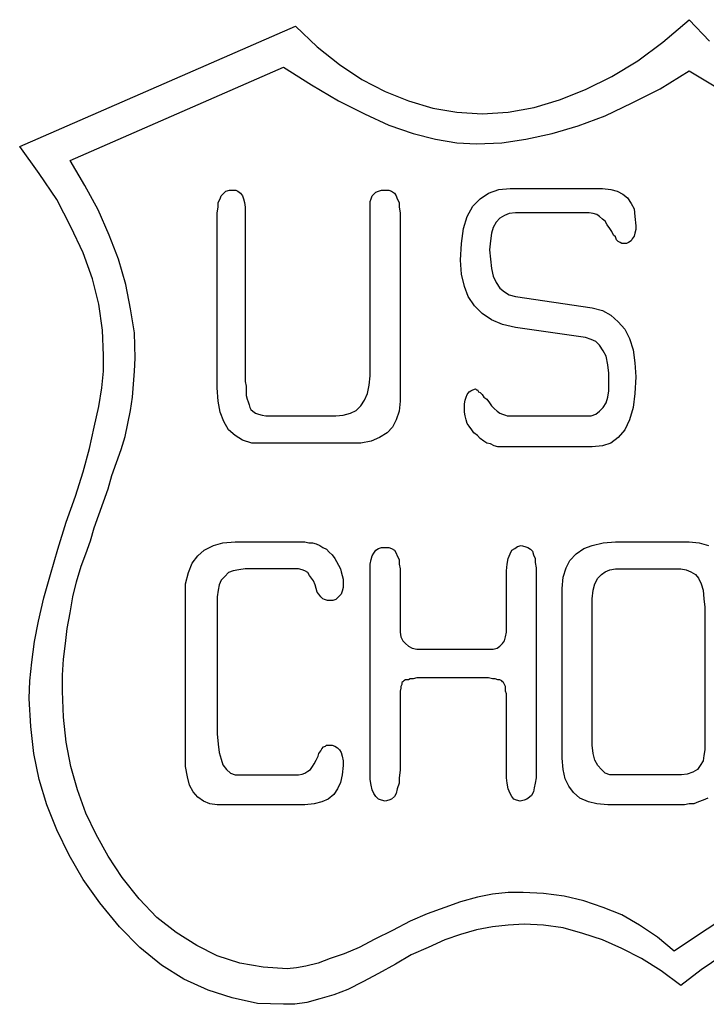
# Model space of a CAD drawing. Extents: x 0.2 to 25, y -0.2 to 2.1.
# Tile 8 of 13: x 13.4 to 14.9, y 0 to 2. Entities that reach past the tile are written whole.
import ezdxf

# ---------------------------------------------------------------- set-up
doc = ezdxf.new("R2010")
doc.units = 0

msp = doc.modelspace()

# ---------------------------------------------------------------- linework, layer by layer
at = {"color": 0}
for p, q in [((14.76953, 1.978516, 0.5), (14.82422, 2.025391, 0.5)), ((14.82422, 2.025391, 0.5), (14.86719, 1.980469, 0.5)), ((13.42188, 1.759766, 0.5), (14, 2.011719, 0.5)), ((14, 2.011719, 0.5), (14.04492, 1.96875, 0.5)), ((14.04492, 1.96875, 0.5), (14.0918, 1.931641, 0.5)), ((14.7168, 1.939453, 0.5), (14.76953, 1.978516, 0.5)), ((14.66211, 1.90625, 0.5), (14.7168, 1.939453, 0.5)), ((13.52734, 1.730469, 0.5), (13.97461, 1.925781, 0.5)), ((13.97461, 1.925781, 0.5), (14.0332, 1.888672, 0.5)), ((14.0918, 1.931641, 0.5), (14.13867, 1.900391, 0.5)), ((14.13867, 1.900391, 0.5), (14.1875, 1.875, 0.5)), ((14.60742, 1.878906, 0.5), (14.66211, 1.90625, 0.5)), ((14.76367, 1.880859, 0.5), (14.82422, 1.917969, 0.5)), ((14.82422, 1.917969, 0.5), (14.87695, 1.886719, 0.5)), ((14.0332, 1.888672, 0.5), (14.08984, 1.855469, 0.5)), ((14.55273, 1.857422, 0.5), (14.60742, 1.878906, 0.5)), ((14.70508, 1.851563, 0.5), (14.76367, 1.880859, 0.5)), ((14.1875, 1.875, 0.5), (14.23633, 1.855469, 0.5)), ((14.5, 1.841797, 0.5), (14.55273, 1.857422, 0.5)), ((14.08984, 1.855469, 0.5), (14.14453, 1.828125, 0.5)), ((14.23633, 1.855469, 0.5), (14.28711, 1.839844, 0.5)), ((14.28711, 1.839844, 0.5), (14.33789, 1.832031, 0.5)), ((14.44531, 1.832031, 0.5), (14.5, 1.841797, 0.5)), ((14.64844, 1.824219, 0.5), (14.70508, 1.851563, 0.5)), ((14.14453, 1.828125, 0.5), (14.19531, 1.804688, 0.5)), ((14.33789, 1.832031, 0.5), (14.39063, 1.828125, 0.5)), ((14.39063, 1.828125, 0.5), (14.44531, 1.832031, 0.5)), ((14.5918, 1.802734, 0.5), (14.64844, 1.824219, 0.5)), ((14.19531, 1.804688, 0.5), (14.24609, 1.787109, 0.5)), ((14.53711, 1.787109, 0.5), (14.5918, 1.802734, 0.5)), ((14.24609, 1.787109, 0.5), (14.29297, 1.775391, 0.5)), ((14.29297, 1.775391, 0.5), (14.33789, 1.767578, 0.5)), ((14.43164, 1.767578, 0.5), (14.48242, 1.775391, 0.5)), ((14.48242, 1.775391, 0.5), (14.53711, 1.787109, 0.5)), ((13.46289, 1.703125, 0.5), (13.42188, 1.759766, 0.5)), ((14.33789, 1.767578, 0.5), (14.37891, 1.765625, 0.5)), ((14.37891, 1.765625, 0.5), (14.43164, 1.767578, 0.5)), ((13.55859, 1.677734, 0.5), (13.52734, 1.730469, 0.5)), ((13.5, 1.648438, 0.5), (13.46289, 1.703125, 0.5)), ((13.58594, 1.626953, 0.5), (13.55859, 1.677734, 0.5)), ((14.42578, 1.669922, 0.5), (14.44922, 1.671875, 0.5)), ((14.44922, 1.671875, 0.5), (14.64258, 1.671875, 0.5)), ((14.64258, 1.671875, 0.5), (14.66016, 1.669922, 0.5)), ((13.83789, 1.642578, 0.5), (13.8418, 1.650391, 0.5)), ((13.8418, 1.650391, 0.5), (13.84375, 1.65625, 0.5)), ((13.84375, 1.65625, 0.5), (13.84961, 1.662109, 0.5)), ((13.84961, 1.662109, 0.5), (13.85352, 1.666016, 0.5)), ((13.85352, 1.666016, 0.5), (13.86133, 1.667969, 0.5)), ((13.86133, 1.667969, 0.5), (13.86719, 1.667969, 0.5)), ((13.86719, 1.667969, 0.5), (13.875, 1.667969, 0.5)), ((13.875, 1.667969, 0.5), (13.87891, 1.666016, 0.5)), ((13.87891, 1.666016, 0.5), (13.88477, 1.662109, 0.5)), ((13.88477, 1.662109, 0.5), (13.88867, 1.65625, 0.5)), ((13.88867, 1.65625, 0.5), (13.89063, 1.650391, 0.5)), ((13.89063, 1.650391, 0.5), (13.89258, 1.642578, 0.5)), ((14.15625, 1.644531, 0.5), (14.1582, 1.650391, 0.5)), ((14.1582, 1.650391, 0.5), (14.16016, 1.65625, 0.5)), ((14.16016, 1.65625, 0.5), (14.16406, 1.660156, 0.5)), ((14.16406, 1.660156, 0.5), (14.16797, 1.664063, 0.5)), ((14.16797, 1.664063, 0.5), (14.17383, 1.666016, 0.5)), ((14.17383, 1.666016, 0.5), (14.17969, 1.667969, 0.5)), ((14.17969, 1.667969, 0.5), (14.1875, 1.667969, 0.5)), ((14.1875, 1.667969, 0.5), (14.19531, 1.667969, 0.5)), ((14.19531, 1.667969, 0.5), (14.20117, 1.666016, 0.5)), ((14.20117, 1.666016, 0.5), (14.20703, 1.662109, 0.5)), ((14.20703, 1.662109, 0.5), (14.21094, 1.65625, 0.5)), ((14.21094, 1.65625, 0.5), (14.21289, 1.650391, 0.5)), ((14.21289, 1.650391, 0.5), (14.2168, 1.642578, 0.5)), ((14.37109, 1.634766, 0.5), (14.38672, 1.650391, 0.5)), ((14.38672, 1.650391, 0.5), (14.4043, 1.662109, 0.5)), ((14.4043, 1.662109, 0.5), (14.42578, 1.669922, 0.5)), ((14.66016, 1.669922, 0.5), (14.67383, 1.666016, 0.5)), ((14.67383, 1.666016, 0.5), (14.68555, 1.660156, 0.5)), ((14.68555, 1.660156, 0.5), (14.69531, 1.652344, 0.5)), ((14.69531, 1.652344, 0.5), (14.70313, 1.640625, 0.5)), ((13.5293, 1.591797, 0.5), (13.5, 1.648438, 0.5)), ((13.83594, 1.621094, 0.5), (13.83789, 1.632813, 0.5)), ((13.83789, 1.632813, 0.5), (13.83789, 1.642578, 0.5)), ((13.89258, 1.642578, 0.5), (13.89453, 1.632813, 0.5)), ((13.89453, 1.632813, 0.5), (13.89453, 1.621094, 0.5)), ((14.15625, 1.636719, 0.5), (14.15625, 1.644531, 0.5)), ((14.15625, 1.279297, 0.5), (14.15625, 1.636719, 0.5)), ((14.2168, 1.642578, 0.5), (14.2168, 1.632813, 0.5)), ((14.2168, 1.632813, 0.5), (14.21875, 1.621094, 0.5)), ((14.35938, 1.613281, 0.5), (14.37109, 1.634766, 0.5)), ((14.70313, 1.640625, 0.5), (14.70898, 1.628906, 0.5)), ((13.60938, 1.574219, 0.5), (13.58594, 1.626953, 0.5)), ((13.83594, 1.253906, 0.5), (13.83594, 1.621094, 0.5)), ((13.89453, 1.621094, 0.5), (13.89453, 1.279297, 0.5)), ((14.21875, 1.621094, 0.5), (14.21875, 1.226563, 0.5)), ((14.35156, 1.587891, 0.5), (14.35938, 1.613281, 0.5)), ((14.42773, 1.609375, 0.5), (14.41992, 1.601563, 0.5)), ((14.4375, 1.615234, 0.5), (14.42773, 1.609375, 0.5)), ((14.44727, 1.619141, 0.5), (14.4375, 1.615234, 0.5)), ((14.46094, 1.621094, 0.5), (14.44727, 1.619141, 0.5)), ((14.60742, 1.621094, 0.5), (14.46094, 1.621094, 0.5)), ((14.61523, 1.621094, 0.5), (14.60742, 1.621094, 0.5)), ((14.62305, 1.619141, 0.5), (14.61523, 1.621094, 0.5)), ((14.63086, 1.617188, 0.5), (14.62305, 1.619141, 0.5)), ((14.63672, 1.613281, 0.5), (14.63086, 1.617188, 0.5)), ((14.64258, 1.607422, 0.5), (14.63672, 1.613281, 0.5)), ((14.70898, 1.628906, 0.5), (14.71094, 1.613281, 0.5)), ((14.71094, 1.613281, 0.5), (14.71289, 1.59375, 0.5)), ((13.55469, 1.537109, 0.5), (13.5293, 1.591797, 0.5)), ((14.41406, 1.589844, 0.5), (14.41016, 1.578125, 0.5)), ((14.41992, 1.601563, 0.5), (14.41406, 1.589844, 0.5)), ((14.64844, 1.603516, 0.5), (14.64258, 1.607422, 0.5)), ((14.65234, 1.595703, 0.5), (14.64844, 1.603516, 0.5)), ((14.6582, 1.587891, 0.5), (14.65234, 1.595703, 0.5)), ((14.71289, 1.59375, 0.5), (14.71289, 1.585938, 0.5)), ((13.62891, 1.523438, 0.5), (13.60938, 1.574219, 0.5)), ((14.34766, 1.556641, 0.5), (14.35156, 1.587891, 0.5)), ((14.41016, 1.578125, 0.5), (14.4082, 1.5625, 0.5)), ((14.66211, 1.582031, 0.5), (14.6582, 1.587891, 0.5)), ((14.66602, 1.574219, 0.5), (14.66211, 1.582031, 0.5)), ((14.66992, 1.570313, 0.5), (14.66602, 1.574219, 0.5)), ((14.67188, 1.564453, 0.5), (14.66992, 1.570313, 0.5)), ((14.70898, 1.572266, 0.5), (14.70508, 1.566406, 0.5)), ((14.71094, 1.578125, 0.5), (14.70898, 1.572266, 0.5)), ((14.71289, 1.585938, 0.5), (14.71094, 1.578125, 0.5)), ((14.3457, 1.521484, 0.5), (14.34766, 1.556641, 0.5)), ((14.4082, 1.5625, 0.5), (14.40625, 1.542969, 0.5)), ((14.67578, 1.560547, 0.5), (14.67188, 1.564453, 0.5)), ((14.67969, 1.558594, 0.5), (14.67578, 1.560547, 0.5)), ((14.68359, 1.556641, 0.5), (14.67969, 1.558594, 0.5)), ((14.68555, 1.556641, 0.5), (14.68359, 1.556641, 0.5)), ((14.69336, 1.556641, 0.5), (14.68555, 1.556641, 0.5)), ((14.69727, 1.558594, 0.5), (14.69336, 1.556641, 0.5)), ((14.70313, 1.5625, 0.5), (14.69727, 1.558594, 0.5)), ((14.70508, 1.566406, 0.5), (14.70313, 1.5625, 0.5)), ((13.57422, 1.482422, 0.5), (13.55469, 1.537109, 0.5)), ((14.40625, 1.542969, 0.5), (14.4082, 1.523438, 0.5)), ((13.64453, 1.470703, 0.5), (13.62891, 1.523438, 0.5)), ((14.34766, 1.492188, 0.5), (14.3457, 1.521484, 0.5)), ((14.4082, 1.523438, 0.5), (14.41016, 1.503906, 0.5)), ((14.35352, 1.466797, 0.5), (14.34766, 1.492188, 0.5)), ((14.41016, 1.503906, 0.5), (14.41406, 1.488281, 0.5)), ((14.41406, 1.488281, 0.5), (14.41992, 1.474609, 0.5)), ((13.58789, 1.429688, 0.5), (13.57422, 1.482422, 0.5)), ((13.6543, 1.419922, 0.5), (13.64453, 1.470703, 0.5)), ((14.36133, 1.445313, 0.5), (14.35352, 1.466797, 0.5)), ((14.41992, 1.474609, 0.5), (14.42773, 1.462891, 0.5)), ((14.375, 1.425781, 0.5), (14.36133, 1.445313, 0.5)), ((14.42773, 1.462891, 0.5), (14.4375, 1.455078, 0.5)), ((14.4375, 1.455078, 0.5), (14.44727, 1.449219, 0.5)), ((14.44727, 1.449219, 0.5), (14.46094, 1.445313, 0.5)), ((14.46094, 1.445313, 0.5), (14.62109, 1.421875, 0.5)), ((13.5957, 1.375, 0.5), (13.58789, 1.429688, 0.5)), ((14.39063, 1.410156, 0.5), (14.375, 1.425781, 0.5)), ((13.66211, 1.369141, 0.5), (13.6543, 1.419922, 0.5)), ((14.41016, 1.396484, 0.5), (14.39063, 1.410156, 0.5)), ((14.62109, 1.421875, 0.5), (14.64258, 1.416016, 0.5)), ((14.64258, 1.416016, 0.5), (14.66016, 1.40625, 0.5)), ((14.66016, 1.40625, 0.5), (14.67578, 1.392578, 0.5)), ((14.43359, 1.386719, 0.5), (14.41016, 1.396484, 0.5)), ((14.46094, 1.380859, 0.5), (14.43359, 1.386719, 0.5)), ((14.67578, 1.392578, 0.5), (14.68945, 1.376953, 0.5)), ((13.59766, 1.322266, 0.5), (13.5957, 1.375, 0.5)), ((13.66406, 1.316406, 0.5), (13.66211, 1.369141, 0.5)), ((14.60742, 1.359375, 0.5), (14.46094, 1.380859, 0.5)), ((14.68945, 1.376953, 0.5), (14.69922, 1.357422, 0.5)), ((14.61914, 1.355469, 0.5), (14.60742, 1.359375, 0.5)), ((14.62891, 1.351563, 0.5), (14.61914, 1.355469, 0.5)), ((14.63672, 1.34375, 0.5), (14.62891, 1.351563, 0.5)), ((14.64453, 1.332031, 0.5), (14.63672, 1.34375, 0.5)), ((14.69922, 1.357422, 0.5), (14.70703, 1.333984, 0.5)), ((13.59766, 1.289063, 0.5), (13.59766, 1.322266, 0.5)), ((14.65039, 1.320313, 0.5), (14.64453, 1.332031, 0.5)), ((14.6543, 1.302734, 0.5), (14.65039, 1.320313, 0.5)), ((14.70703, 1.333984, 0.5), (14.71094, 1.306641, 0.5)), ((13.66211, 1.289063, 0.5), (13.66406, 1.316406, 0.5)), ((14.65625, 1.285156, 0.5), (14.6543, 1.302734, 0.5)), ((14.71094, 1.306641, 0.5), (14.71289, 1.277344, 0.5)), ((13.59375, 1.253906, 0.5), (13.59766, 1.289063, 0.5)), ((13.66016, 1.261719, 0.5), (13.66211, 1.289063, 0.5)), ((13.89453, 1.279297, 0.5), (13.89453, 1.267578, 0.5)), ((14.1543, 1.259766, 0.5), (14.15625, 1.279297, 0.5)), ((14.65625, 1.263672, 0.5), (14.65625, 1.285156, 0.5)), ((13.6582, 1.234375, 0.5), (13.66016, 1.261719, 0.5)), ((13.89453, 1.267578, 0.5), (13.89648, 1.257813, 0.5)), ((14.15039, 1.242188, 0.5), (14.1543, 1.259766, 0.5)), ((14.65625, 1.248047, 0.5), (14.65625, 1.263672, 0.5)), ((14.71289, 1.277344, 0.5), (14.71094, 1.242188, 0.5)), ((13.58789, 1.214844, 0.5), (13.59375, 1.253906, 0.5)), ((13.83789, 1.226563, 0.5), (13.83594, 1.253906, 0.5)), ((13.89648, 1.257813, 0.5), (13.89648, 1.248047, 0.5)), ((13.89648, 1.248047, 0.5), (13.89648, 1.238281, 0.5)), ((13.89648, 1.238281, 0.5), (13.89844, 1.230469, 0.5)), ((14.14453, 1.228516, 0.5), (14.15039, 1.242188, 0.5)), ((14.35742, 1.234375, 0.5), (14.35938, 1.240234, 0.5)), ((14.35938, 1.240234, 0.5), (14.36328, 1.246094, 0.5)), ((14.36328, 1.246094, 0.5), (14.36719, 1.248047, 0.5)), ((14.36719, 1.248047, 0.5), (14.37109, 1.25, 0.5)), ((14.37109, 1.25, 0.5), (14.37695, 1.251953, 0.5)), ((14.37695, 1.251953, 0.5), (14.37891, 1.25, 0.5)), ((14.37891, 1.25, 0.5), (14.38086, 1.25, 0.5)), ((14.38086, 1.25, 0.5), (14.38281, 1.246094, 0.5)), ((14.38281, 1.246094, 0.5), (14.38672, 1.244141, 0.5)), ((14.38672, 1.244141, 0.5), (14.39063, 1.240234, 0.5)), ((14.39063, 1.240234, 0.5), (14.39453, 1.234375, 0.5)), ((14.6543, 1.234375, 0.5), (14.65625, 1.248047, 0.5)), ((14.71094, 1.242188, 0.5), (14.70703, 1.212891, 0.5)), ((13.6543, 1.207031, 0.5), (13.6582, 1.234375, 0.5)), ((13.8418, 1.203125, 0.5), (13.83789, 1.226563, 0.5)), ((13.89844, 1.230469, 0.5), (13.90039, 1.224609, 0.5)), ((13.90039, 1.224609, 0.5), (13.90234, 1.21875, 0.5)), ((13.90234, 1.21875, 0.5), (13.9043, 1.212891, 0.5)), ((14.13672, 1.216797, 0.5), (14.14453, 1.228516, 0.5)), ((14.21875, 1.226563, 0.5), (14.2168, 1.205078, 0.5)), ((14.35352, 1.220703, 0.5), (14.35547, 1.228516, 0.5)), ((14.35352, 1.210938, 0.5), (14.35352, 1.220703, 0.5)), ((14.35547, 1.228516, 0.5), (14.35742, 1.234375, 0.5)), ((14.39453, 1.234375, 0.5), (14.40039, 1.230469, 0.5)), ((14.40039, 1.230469, 0.5), (14.40625, 1.222656, 0.5)), ((14.40625, 1.222656, 0.5), (14.41016, 1.216797, 0.5)), ((14.64453, 1.212891, 0.5), (14.65039, 1.222656, 0.5)), ((14.65039, 1.222656, 0.5), (14.6543, 1.234375, 0.5)), ((13.57813, 1.171875, 0.5), (13.58789, 1.214844, 0.5)), ((13.64844, 1.179688, 0.5), (13.6543, 1.207031, 0.5)), ((13.84961, 1.183594, 0.5), (13.8418, 1.203125, 0.5)), ((13.9043, 1.212891, 0.5), (13.90625, 1.208984, 0.5)), ((13.90625, 1.208984, 0.5), (13.91016, 1.205078, 0.5)), ((13.91016, 1.205078, 0.5), (13.91602, 1.201172, 0.5)), ((13.91602, 1.201172, 0.5), (13.92188, 1.199219, 0.5)), ((13.92188, 1.199219, 0.5), (13.92969, 1.197266, 0.5)), ((13.92969, 1.197266, 0.5), (13.9375, 1.195313, 0.5)), ((14.08398, 1.195313, 0.5), (14.09961, 1.197266, 0.5)), ((14.09961, 1.197266, 0.5), (14.11523, 1.201172, 0.5)), ((14.11523, 1.201172, 0.5), (14.12695, 1.207031, 0.5)), ((14.12695, 1.207031, 0.5), (14.13672, 1.216797, 0.5)), ((14.2168, 1.205078, 0.5), (14.21094, 1.1875, 0.5)), ((14.35352, 1.203125, 0.5), (14.35352, 1.210938, 0.5)), ((14.35547, 1.195313, 0.5), (14.35352, 1.203125, 0.5)), ((14.41016, 1.216797, 0.5), (14.41602, 1.210938, 0.5)), ((14.41602, 1.210938, 0.5), (14.42188, 1.205078, 0.5)), ((14.42188, 1.205078, 0.5), (14.42773, 1.201172, 0.5)), ((14.42773, 1.201172, 0.5), (14.43359, 1.199219, 0.5)), ((14.43359, 1.199219, 0.5), (14.43945, 1.197266, 0.5)), ((14.43945, 1.197266, 0.5), (14.44336, 1.195313, 0.5)), ((14.61914, 1.195313, 0.5), (14.62891, 1.199219, 0.5)), ((14.62891, 1.199219, 0.5), (14.63672, 1.205078, 0.5)), ((14.63672, 1.205078, 0.5), (14.64453, 1.212891, 0.5)), ((14.70703, 1.212891, 0.5), (14.69922, 1.1875, 0.5)), ((13.64258, 1.152344, 0.5), (13.64844, 1.179688, 0.5)), ((13.85938, 1.166016, 0.5), (13.84961, 1.183594, 0.5)), ((13.9375, 1.195313, 0.5), (13.94727, 1.195313, 0.5)), ((13.94727, 1.195313, 0.5), (13.95898, 1.195313, 0.5)), ((13.95898, 1.195313, 0.5), (14.08398, 1.195313, 0.5)), ((14.21094, 1.1875, 0.5), (14.20313, 1.171875, 0.5)), ((14.35742, 1.1875, 0.5), (14.35547, 1.195313, 0.5)), ((14.35938, 1.179688, 0.5), (14.35742, 1.1875, 0.5)), ((14.36328, 1.173828, 0.5), (14.35938, 1.179688, 0.5)), ((14.44336, 1.195313, 0.5), (14.44922, 1.195313, 0.5)), ((14.44922, 1.195313, 0.5), (14.60742, 1.195313, 0.5)), ((14.60742, 1.195313, 0.5), (14.61914, 1.195313, 0.5)), ((14.69922, 1.1875, 0.5), (14.68945, 1.166016, 0.5)), ((13.56836, 1.126953, 0.5), (13.57813, 1.171875, 0.5)), ((13.87305, 1.154297, 0.5), (13.85938, 1.166016, 0.5)), ((14.19141, 1.160156, 0.5), (14.17578, 1.150391, 0.5)), ((14.20313, 1.171875, 0.5), (14.19141, 1.160156, 0.5)), ((14.36914, 1.166016, 0.5), (14.36328, 1.173828, 0.5)), ((14.37305, 1.160156, 0.5), (14.36914, 1.166016, 0.5)), ((14.38086, 1.154297, 0.5), (14.37305, 1.160156, 0.5)), ((14.68945, 1.166016, 0.5), (14.67578, 1.150391, 0.5)), ((13.63477, 1.125, 0.5), (13.64258, 1.152344, 0.5)), ((13.88867, 1.144531, 0.5), (13.87305, 1.154297, 0.5)), ((13.9082, 1.138672, 0.5), (13.88867, 1.144531, 0.5)), ((13.92969, 1.138672, 0.5), (13.9082, 1.138672, 0.5)), ((14.11133, 1.138672, 0.5), (13.92969, 1.138672, 0.5)), ((14.13672, 1.138672, 0.5), (14.11133, 1.138672, 0.5)), ((14.1582, 1.142578, 0.5), (14.13672, 1.138672, 0.5)), ((14.17578, 1.150391, 0.5), (14.1582, 1.142578, 0.5)), ((14.38672, 1.148438, 0.5), (14.38086, 1.154297, 0.5)), ((14.39453, 1.142578, 0.5), (14.38672, 1.148438, 0.5)), ((14.40039, 1.138672, 0.5), (14.39453, 1.142578, 0.5)), ((14.4082, 1.136719, 0.5), (14.40039, 1.138672, 0.5)), ((14.41602, 1.132813, 0.5), (14.4082, 1.136719, 0.5)), ((14.66016, 1.138672, 0.5), (14.64258, 1.132813, 0.5)), ((14.67578, 1.150391, 0.5), (14.66016, 1.138672, 0.5)), ((13.55469, 1.078125, 0.5), (13.56836, 1.126953, 0.5)), ((13.625, 1.097656, 0.5), (13.63477, 1.125, 0.5)), ((14.42383, 1.130859, 0.5), (14.41602, 1.132813, 0.5)), ((14.43359, 1.130859, 0.5), (14.42383, 1.130859, 0.5)), ((14.44141, 1.130859, 0.5), (14.43359, 1.130859, 0.5)), ((14.62109, 1.130859, 0.5), (14.44141, 1.130859, 0.5)), ((14.64258, 1.132813, 0.5), (14.62109, 1.130859, 0.5)), ((13.61523, 1.070313, 0.5), (13.625, 1.097656, 0.5)), ((13.53906, 1.027344, 0.5), (13.55469, 1.078125, 0.5)), ((13.60742, 1.042969, 0.5), (13.61523, 1.070313, 0.5)), ((13.59766, 1.015625, 0.5), (13.60742, 1.042969, 0.5)), ((13.51953, 0.972656, 0.5), (13.53906, 1.027344, 0.5)), ((13.58789, 0.988281, 0.5), (13.59766, 1.015625, 0.5)), ((13.50195, 0.916016, 0.5), (13.51953, 0.972656, 0.5)), ((13.57813, 0.960938, 0.5), (13.58789, 0.988281, 0.5)), ((13.57031, 0.933594, 0.5), (13.57813, 0.960938, 0.5)), ((13.56055, 0.90625, 0.5), (13.57031, 0.933594, 0.5)), ((13.82813, 0.923828, 0.5), (13.84766, 0.929688, 0.5)), ((13.84766, 0.929688, 0.5), (13.87305, 0.931641, 0.5)), ((13.87305, 0.931641, 0.5), (14.01953, 0.931641, 0.5)), ((14.01953, 0.931641, 0.5), (14.02734, 0.929688, 0.5)), ((14.02734, 0.929688, 0.5), (14.03516, 0.929688, 0.5)), ((14.03516, 0.929688, 0.5), (14.04297, 0.927734, 0.5)), ((14.62109, 0.923828, 0.5), (14.64453, 0.929688, 0.5)), ((14.64453, 0.929688, 0.5), (14.66992, 0.931641, 0.5)), ((14.66992, 0.931641, 0.5), (14.82422, 0.931641, 0.5)), ((14.82422, 0.931641, 0.5), (14.8457, 0.929688, 0.5)), ((14.8457, 0.929688, 0.5), (14.86523, 0.923828, 0.5)), ((13.48633, 0.863281, 0.5), (13.50195, 0.916016, 0.5)), ((13.79492, 0.902344, 0.5), (13.80859, 0.914063, 0.5)), ((13.80859, 0.914063, 0.5), (13.82813, 0.923828, 0.5)), ((14.04297, 0.927734, 0.5), (14.05078, 0.923828, 0.5)), ((14.05078, 0.923828, 0.5), (14.05664, 0.919922, 0.5)), ((14.05664, 0.919922, 0.5), (14.06445, 0.916016, 0.5)), ((14.06445, 0.916016, 0.5), (14.07031, 0.910156, 0.5)), ((14.07031, 0.910156, 0.5), (14.07617, 0.904297, 0.5)), ((14.16016, 0.902344, 0.5), (14.16406, 0.908203, 0.5)), ((14.16406, 0.908203, 0.5), (14.16797, 0.914063, 0.5)), ((14.16797, 0.914063, 0.5), (14.17383, 0.917969, 0.5)), ((14.17383, 0.917969, 0.5), (14.17969, 0.919922, 0.5)), ((14.17969, 0.919922, 0.5), (14.1875, 0.919922, 0.5)), ((14.1875, 0.919922, 0.5), (14.19531, 0.919922, 0.5)), ((14.19531, 0.919922, 0.5), (14.20117, 0.917969, 0.5)), ((14.20117, 0.917969, 0.5), (14.20703, 0.914063, 0.5)), ((14.20703, 0.914063, 0.5), (14.21094, 0.908203, 0.5)), ((14.21094, 0.908203, 0.5), (14.21289, 0.902344, 0.5)), ((14.44922, 0.90625, 0.5), (14.45313, 0.914063, 0.5)), ((14.45313, 0.914063, 0.5), (14.45898, 0.917969, 0.5)), ((14.45898, 0.917969, 0.5), (14.46484, 0.921875, 0.5)), ((14.46484, 0.921875, 0.5), (14.47266, 0.923828, 0.5)), ((14.47266, 0.923828, 0.5), (14.48047, 0.921875, 0.5)), ((14.48047, 0.921875, 0.5), (14.48633, 0.919922, 0.5)), ((14.48633, 0.919922, 0.5), (14.49219, 0.916016, 0.5)), ((14.49219, 0.916016, 0.5), (14.49609, 0.912109, 0.5)), ((14.49609, 0.912109, 0.5), (14.49805, 0.904297, 0.5)), ((14.58789, 0.90625, 0.5), (14.60352, 0.917969, 0.5)), ((14.60352, 0.917969, 0.5), (14.62109, 0.923828, 0.5)), ((13.55078, 0.880859, 0.5), (13.56055, 0.90625, 0.5)), ((13.7832, 0.886719, 0.5), (13.79492, 0.902344, 0.5)), ((14.07617, 0.904297, 0.5), (14.08203, 0.896484, 0.5)), ((14.08203, 0.896484, 0.5), (14.08594, 0.890625, 0.5)), ((14.08594, 0.890625, 0.5), (14.08984, 0.882813, 0.5)), ((14.15625, 0.884766, 0.5), (14.1582, 0.894531, 0.5)), ((14.1582, 0.894531, 0.5), (14.16016, 0.902344, 0.5)), ((14.21289, 0.902344, 0.5), (14.2168, 0.894531, 0.5)), ((14.2168, 0.894531, 0.5), (14.2168, 0.884766, 0.5)), ((14.44336, 0.884766, 0.5), (14.44531, 0.896484, 0.5)), ((14.44531, 0.896484, 0.5), (14.44922, 0.90625, 0.5)), ((14.49805, 0.904297, 0.5), (14.50195, 0.896484, 0.5)), ((14.50195, 0.896484, 0.5), (14.50195, 0.888672, 0.5)), ((14.50195, 0.888672, 0.5), (14.50391, 0.876953, 0.5)), ((14.56641, 0.876953, 0.5), (14.57422, 0.892578, 0.5)), ((14.57422, 0.892578, 0.5), (14.58789, 0.90625, 0.5)), ((13.54102, 0.847656, 0.5), (13.55078, 0.880859, 0.5)), ((13.76953, 0.84375, 0.5), (13.77539, 0.867188, 0.5)), ((13.77539, 0.867188, 0.5), (13.7832, 0.886719, 0.5)), ((13.85938, 0.867188, 0.5), (13.85156, 0.859375, 0.5)), ((13.86914, 0.871094, 0.5), (13.85938, 0.867188, 0.5)), ((13.88086, 0.873047, 0.5), (13.86914, 0.871094, 0.5)), ((13.89453, 0.875, 0.5), (13.88086, 0.873047, 0.5)), ((14, 0.875, 0.5), (13.89453, 0.875, 0.5)), ((14.00586, 0.875, 0.5), (14, 0.875, 0.5)), ((14.01367, 0.873047, 0.5), (14.00586, 0.875, 0.5)), ((14.01953, 0.871094, 0.5), (14.01367, 0.873047, 0.5)), ((14.02539, 0.867188, 0.5), (14.01953, 0.871094, 0.5)), ((14.0293, 0.861328, 0.5), (14.02539, 0.867188, 0.5)), ((14.08984, 0.882813, 0.5), (14.09375, 0.875, 0.5)), ((14.09375, 0.875, 0.5), (14.0957, 0.869141, 0.5)), ((14.0957, 0.869141, 0.5), (14.09766, 0.861328, 0.5)), ((14.15625, 0.875, 0.5), (14.15625, 0.884766, 0.5)), ((14.15625, 0.447266, 0.5), (14.15625, 0.875, 0.5)), ((14.2168, 0.884766, 0.5), (14.21875, 0.875, 0.5)), ((14.21875, 0.875, 0.5), (14.21875, 0.751953, 0.5)), ((14.44141, 0.871094, 0.5), (14.44336, 0.884766, 0.5)), ((14.44141, 0.855469, 0.5), (14.44141, 0.871094, 0.5)), ((14.50391, 0.876953, 0.5), (14.50391, 0.4375, 0.5)), ((14.56055, 0.857422, 0.5), (14.56641, 0.876953, 0.5)), ((14.64063, 0.863281, 0.5), (14.64844, 0.869141, 0.5)), ((14.64844, 0.869141, 0.5), (14.6582, 0.873047, 0.5)), ((14.6582, 0.873047, 0.5), (14.66992, 0.875, 0.5)), ((14.66992, 0.875, 0.5), (14.80664, 0.875, 0.5)), ((14.80664, 0.875, 0.5), (14.81836, 0.873047, 0.5)), ((14.81836, 0.873047, 0.5), (14.82813, 0.869141, 0.5)), ((14.82813, 0.869141, 0.5), (14.83789, 0.863281, 0.5)), ((13.47266, 0.814453, 0.5), (13.48633, 0.863281, 0.5)), ((13.5332, 0.816406, 0.5), (13.54102, 0.847656, 0.5)), ((13.84375, 0.851563, 0.5), (13.83984, 0.841797, 0.5)), ((13.85156, 0.859375, 0.5), (13.84375, 0.851563, 0.5)), ((14.0332, 0.855469, 0.5), (14.0293, 0.861328, 0.5)), ((14.03711, 0.849609, 0.5), (14.0332, 0.855469, 0.5)), ((14.04102, 0.841797, 0.5), (14.03711, 0.849609, 0.5)), ((14.09766, 0.861328, 0.5), (14.09961, 0.853516, 0.5)), ((14.09961, 0.853516, 0.5), (14.09961, 0.845703, 0.5)), ((14.09961, 0.845703, 0.5), (14.09961, 0.835938, 0.5)), ((14.44141, 0.751953, 0.5), (14.44141, 0.855469, 0.5)), ((14.55859, 0.833984, 0.5), (14.56055, 0.857422, 0.5)), ((14.62695, 0.84375, 0.5), (14.63281, 0.855469, 0.5)), ((14.63281, 0.855469, 0.5), (14.64063, 0.863281, 0.5)), ((14.83789, 0.863281, 0.5), (14.84375, 0.855469, 0.5)), ((14.84375, 0.855469, 0.5), (14.84961, 0.84375, 0.5)), ((13.76953, 0.816406, 0.5), (13.76953, 0.84375, 0.5)), ((13.83789, 0.830078, 0.5), (13.83594, 0.816406, 0.5)), ((13.83984, 0.841797, 0.5), (13.83789, 0.830078, 0.5)), ((14.04297, 0.833984, 0.5), (14.04102, 0.841797, 0.5)), ((14.04492, 0.826172, 0.5), (14.04297, 0.833984, 0.5)), ((14.04883, 0.822266, 0.5), (14.04492, 0.826172, 0.5)), ((14.09766, 0.828125, 0.5), (14.0957, 0.822266, 0.5)), ((14.09961, 0.835938, 0.5), (14.09766, 0.828125, 0.5)), ((14.55859, 0.478516, 0.5), (14.55859, 0.833984, 0.5)), ((14.62109, 0.8125, 0.5), (14.62305, 0.830078, 0.5)), ((14.62305, 0.830078, 0.5), (14.62695, 0.84375, 0.5)), ((14.84961, 0.84375, 0.5), (14.85352, 0.830078, 0.5)), ((14.85352, 0.830078, 0.5), (14.85547, 0.8125, 0.5)), ((13.46094, 0.765625, 0.5), (13.47266, 0.814453, 0.5)), ((13.52734, 0.783203, 0.5), (13.5332, 0.816406, 0.5)), ((13.76953, 0.486328, 0.5), (13.76953, 0.816406, 0.5)), ((13.83594, 0.816406, 0.5), (13.83594, 0.529297, 0.5)), ((14.05273, 0.816406, 0.5), (14.04883, 0.822266, 0.5)), ((14.05664, 0.8125, 0.5), (14.05273, 0.816406, 0.5)), ((14.06055, 0.810547, 0.5), (14.05664, 0.8125, 0.5)), ((14.06641, 0.808594, 0.5), (14.06055, 0.810547, 0.5)), ((14.07031, 0.808594, 0.5), (14.06641, 0.808594, 0.5)), ((14.07813, 0.808594, 0.5), (14.07031, 0.808594, 0.5)), ((14.08398, 0.810547, 0.5), (14.07813, 0.808594, 0.5)), ((14.08789, 0.814453, 0.5), (14.08398, 0.810547, 0.5)), ((14.0918, 0.818359, 0.5), (14.08789, 0.814453, 0.5)), ((14.0957, 0.822266, 0.5), (14.0918, 0.818359, 0.5)), ((14.62109, 0.794922, 0.5), (14.62109, 0.8125, 0.5)), ((14.85547, 0.8125, 0.5), (14.85742, 0.794922, 0.5)), ((14.62109, 0.525391, 0.5), (14.62109, 0.794922, 0.5)), ((14.85742, 0.794922, 0.5), (14.85742, 0.496094, 0.5)), ((13.45313, 0.722656, 0.5), (13.46094, 0.765625, 0.5)), ((13.52148, 0.75, 0.5), (13.52734, 0.783203, 0.5)), ((13.51758, 0.71875, 0.5), (13.52148, 0.75, 0.5)), ((14.21875, 0.751953, 0.5), (14.21875, 0.742188, 0.5)), ((14.44141, 0.742188, 0.5), (14.44141, 0.751953, 0.5)), ((13.44727, 0.679688, 0.5), (13.45313, 0.722656, 0.5)), ((14.21875, 0.742188, 0.5), (14.2207, 0.732422, 0.5)), ((14.2207, 0.732422, 0.5), (14.22461, 0.724609, 0.5)), ((14.22461, 0.724609, 0.5), (14.23047, 0.71875, 0.5)), ((14.43359, 0.71875, 0.5), (14.4375, 0.724609, 0.5)), ((14.4375, 0.724609, 0.5), (14.43945, 0.732422, 0.5)), ((14.43945, 0.732422, 0.5), (14.44141, 0.742188, 0.5)), ((13.51367, 0.685547, 0.5), (13.51758, 0.71875, 0.5)), ((14.23047, 0.71875, 0.5), (14.23633, 0.712891, 0.5)), ((14.23633, 0.712891, 0.5), (14.24414, 0.708984, 0.5)), ((14.24414, 0.708984, 0.5), (14.25391, 0.707031, 0.5)), ((14.25391, 0.707031, 0.5), (14.26563, 0.707031, 0.5)), ((14.26563, 0.707031, 0.5), (14.40625, 0.707031, 0.5)), ((14.40625, 0.707031, 0.5), (14.41406, 0.707031, 0.5)), ((14.41406, 0.707031, 0.5), (14.42188, 0.708984, 0.5)), ((14.42188, 0.708984, 0.5), (14.42773, 0.712891, 0.5)), ((14.42773, 0.712891, 0.5), (14.43359, 0.71875, 0.5)), ((13.51172, 0.652344, 0.5), (13.51367, 0.685547, 0.5)), ((13.44336, 0.640625, 0.5), (13.44727, 0.679688, 0.5)), ((13.44141, 0.603516, 0.5), (13.44336, 0.640625, 0.5)), ((13.51172, 0.619141, 0.5), (13.51172, 0.652344, 0.5)), ((14.22656, 0.640625, 0.5), (14.22461, 0.638672, 0.5)), ((14.23047, 0.642578, 0.5), (14.22656, 0.640625, 0.5)), ((14.23633, 0.642578, 0.5), (14.23047, 0.642578, 0.5)), ((14.24023, 0.644531, 0.5), (14.23633, 0.642578, 0.5)), ((14.24609, 0.644531, 0.5), (14.24023, 0.644531, 0.5)), ((14.25391, 0.646484, 0.5), (14.24609, 0.644531, 0.5)), ((14.26172, 0.646484, 0.5), (14.25391, 0.646484, 0.5)), ((14.39648, 0.646484, 0.5), (14.26172, 0.646484, 0.5)), ((14.4043, 0.646484, 0.5), (14.39648, 0.646484, 0.5)), ((14.41211, 0.644531, 0.5), (14.4043, 0.646484, 0.5)), ((14.41797, 0.644531, 0.5), (14.41211, 0.644531, 0.5)), ((14.42383, 0.642578, 0.5), (14.41797, 0.644531, 0.5)), ((14.42773, 0.642578, 0.5), (14.42383, 0.642578, 0.5)), ((14.43164, 0.640625, 0.5), (14.42773, 0.642578, 0.5)), ((14.43359, 0.638672, 0.5), (14.43164, 0.640625, 0.5)), ((13.51367, 0.564453, 0.5), (13.51172, 0.619141, 0.5)), ((14.2207, 0.625, 0.5), (14.21875, 0.619141, 0.5)), ((14.21875, 0.619141, 0.5), (14.21875, 0.613281, 0.5)), ((14.22266, 0.632813, 0.5), (14.2207, 0.628906, 0.5)), ((14.2207, 0.628906, 0.5), (14.2207, 0.625, 0.5)), ((14.22461, 0.638672, 0.5), (14.22266, 0.636719, 0.5)), ((14.22266, 0.636719, 0.5), (14.22266, 0.632813, 0.5)), ((14.43555, 0.636719, 0.5), (14.43359, 0.638672, 0.5)), ((14.4375, 0.632813, 0.5), (14.43555, 0.636719, 0.5)), ((14.43945, 0.628906, 0.5), (14.4375, 0.632813, 0.5)), ((14.43945, 0.625, 0.5), (14.43945, 0.628906, 0.5)), ((14.43945, 0.619141, 0.5), (14.43945, 0.625, 0.5)), ((14.44141, 0.613281, 0.5), (14.43945, 0.619141, 0.5)), ((13.44531, 0.544922, 0.5), (13.44141, 0.603516, 0.5)), ((14.21875, 0.613281, 0.5), (14.21875, 0.605469, 0.5)), ((14.21875, 0.605469, 0.5), (14.21875, 0.597656, 0.5)), ((14.44141, 0.605469, 0.5), (14.44141, 0.613281, 0.5)), ((14.44141, 0.597656, 0.5), (14.44141, 0.605469, 0.5)), ((14.21875, 0.597656, 0.5), (14.21875, 0.589844, 0.5)), ((14.21875, 0.589844, 0.5), (14.21875, 0.453125, 0.5)), ((14.44141, 0.589844, 0.5), (14.44141, 0.597656, 0.5)), ((14.44141, 0.453125, 0.5), (14.44141, 0.589844, 0.5)), ((13.51953, 0.511719, 0.5), (13.51367, 0.564453, 0.5)), ((13.45117, 0.488281, 0.5), (13.44531, 0.544922, 0.5)), ((13.83594, 0.529297, 0.5), (13.83789, 0.507813, 0.5)), ((14.62109, 0.505859, 0.5), (14.62109, 0.525391, 0.5)), ((13.5293, 0.460938, 0.5), (13.51953, 0.511719, 0.5)), ((13.83789, 0.507813, 0.5), (13.83984, 0.490234, 0.5)), ((14.05273, 0.494141, 0.5), (14.05469, 0.498047, 0.5)), ((14.05469, 0.498047, 0.5), (14.05859, 0.501953, 0.5)), ((14.05859, 0.501953, 0.5), (14.0625, 0.503906, 0.5)), ((14.0625, 0.503906, 0.5), (14.06445, 0.505859, 0.5)), ((14.06445, 0.505859, 0.5), (14.06836, 0.505859, 0.5)), ((14.06836, 0.505859, 0.5), (14.07617, 0.505859, 0.5)), ((14.07617, 0.505859, 0.5), (14.08203, 0.503906, 0.5)), ((14.08203, 0.503906, 0.5), (14.08789, 0.5, 0.5)), ((14.08789, 0.5, 0.5), (14.0918, 0.496094, 0.5)), ((14.0918, 0.496094, 0.5), (14.0957, 0.490234, 0.5)), ((14.62305, 0.488281, 0.5), (14.62109, 0.505859, 0.5)), ((14.85742, 0.496094, 0.5), (14.85547, 0.484375, 0.5)), ((13.46289, 0.433594, 0.5), (13.45117, 0.488281, 0.5)), ((13.76953, 0.460938, 0.5), (13.76953, 0.486328, 0.5)), ((13.83984, 0.490234, 0.5), (13.84375, 0.476563, 0.5)), ((13.84375, 0.476563, 0.5), (13.84766, 0.464844, 0.5)), ((14.03906, 0.466797, 0.5), (14.04297, 0.474609, 0.5)), ((14.04297, 0.474609, 0.5), (14.04688, 0.482422, 0.5)), ((14.04688, 0.482422, 0.5), (14.04883, 0.488281, 0.5)), ((14.04883, 0.488281, 0.5), (14.05273, 0.494141, 0.5)), ((14.0957, 0.490234, 0.5), (14.09766, 0.482422, 0.5)), ((14.09766, 0.482422, 0.5), (14.09961, 0.472656, 0.5)), ((14.56055, 0.455078, 0.5), (14.55859, 0.478516, 0.5)), ((14.62695, 0.474609, 0.5), (14.62305, 0.488281, 0.5)), ((14.63281, 0.462891, 0.5), (14.62695, 0.474609, 0.5)), ((14.85547, 0.484375, 0.5), (14.85352, 0.472656, 0.5)), ((13.54297, 0.412109, 0.5), (13.5293, 0.460938, 0.5)), ((13.77344, 0.439453, 0.5), (13.76953, 0.460938, 0.5)), ((13.84766, 0.464844, 0.5), (13.85547, 0.455078, 0.5)), ((13.85547, 0.455078, 0.5), (13.86328, 0.447266, 0.5)), ((14.02539, 0.451172, 0.5), (14.03125, 0.455078, 0.5)), ((14.03125, 0.455078, 0.5), (14.03516, 0.460938, 0.5)), ((14.03516, 0.460938, 0.5), (14.03906, 0.466797, 0.5)), ((14.09961, 0.462891, 0.5), (14.09766, 0.443359, 0.5)), ((14.09961, 0.472656, 0.5), (14.09961, 0.462891, 0.5)), ((14.56445, 0.435547, 0.5), (14.56055, 0.455078, 0.5)), ((14.64063, 0.455078, 0.5), (14.63281, 0.462891, 0.5)), ((14.64844, 0.447266, 0.5), (14.64063, 0.455078, 0.5)), ((14.8418, 0.455078, 0.5), (14.83203, 0.449219, 0.5)), ((14.84766, 0.462891, 0.5), (14.8418, 0.455078, 0.5)), ((14.85352, 0.472656, 0.5), (14.84766, 0.462891, 0.5)), ((13.47852, 0.380859, 0.5), (13.46289, 0.433594, 0.5)), ((13.77734, 0.421875, 0.5), (13.77344, 0.439453, 0.5)), ((13.86328, 0.447266, 0.5), (13.87305, 0.443359, 0.5)), ((13.87305, 0.443359, 0.5), (13.88477, 0.443359, 0.5)), ((13.88477, 0.443359, 0.5), (14, 0.443359, 0.5)), ((14, 0.443359, 0.5), (14.00586, 0.443359, 0.5)), ((14.00586, 0.443359, 0.5), (14.01367, 0.445313, 0.5)), ((14.01367, 0.445313, 0.5), (14.01953, 0.447266, 0.5)), ((14.01953, 0.447266, 0.5), (14.02539, 0.451172, 0.5)), ((14.09766, 0.443359, 0.5), (14.09375, 0.427734, 0.5)), ((14.15625, 0.433594, 0.5), (14.15625, 0.447266, 0.5)), ((14.1582, 0.421875, 0.5), (14.15625, 0.433594, 0.5)), ((14.21875, 0.453125, 0.5), (14.2168, 0.4375, 0.5)), ((14.2168, 0.4375, 0.5), (14.2168, 0.425781, 0.5)), ((14.44141, 0.4375, 0.5), (14.44141, 0.453125, 0.5)), ((14.44336, 0.425781, 0.5), (14.44141, 0.4375, 0.5)), ((14.50391, 0.4375, 0.5), (14.50195, 0.425781, 0.5)), ((14.57227, 0.419922, 0.5), (14.56445, 0.435547, 0.5)), ((14.6582, 0.443359, 0.5), (14.64844, 0.447266, 0.5)), ((14.66992, 0.443359, 0.5), (14.6582, 0.443359, 0.5)), ((14.79297, 0.443359, 0.5), (14.66992, 0.443359, 0.5)), ((14.80859, 0.443359, 0.5), (14.79297, 0.443359, 0.5)), ((14.82031, 0.445313, 0.5), (14.80859, 0.443359, 0.5)), ((14.83203, 0.449219, 0.5), (14.82031, 0.445313, 0.5)), ((13.78516, 0.408203, 0.5), (13.77734, 0.421875, 0.5)), ((14.08789, 0.414063, 0.5), (14.08008, 0.402344, 0.5)), ((14.09375, 0.427734, 0.5), (14.08789, 0.414063, 0.5)), ((14.16016, 0.412109, 0.5), (14.1582, 0.421875, 0.5)), ((14.21289, 0.414063, 0.5), (14.21094, 0.404297, 0.5)), ((14.2168, 0.425781, 0.5), (14.21289, 0.414063, 0.5)), ((14.44531, 0.414063, 0.5), (14.44336, 0.425781, 0.5)), ((14.44922, 0.404297, 0.5), (14.44531, 0.414063, 0.5)), ((14.5, 0.416016, 0.5), (14.49805, 0.408203, 0.5)), ((14.50195, 0.425781, 0.5), (14.5, 0.416016, 0.5)), ((14.58203, 0.40625, 0.5), (14.57227, 0.419922, 0.5)), ((13.56055, 0.363281, 0.5), (13.54297, 0.412109, 0.5)), ((13.79492, 0.396484, 0.5), (13.78516, 0.408203, 0.5)), ((13.80664, 0.388672, 0.5), (13.79492, 0.396484, 0.5)), ((14.06836, 0.392578, 0.5), (14.05469, 0.386719, 0.5)), ((14.08008, 0.402344, 0.5), (14.06836, 0.392578, 0.5)), ((14.16406, 0.404297, 0.5), (14.16016, 0.412109, 0.5)), ((14.16797, 0.398438, 0.5), (14.16406, 0.404297, 0.5)), ((14.17383, 0.392578, 0.5), (14.16797, 0.398438, 0.5)), ((14.17969, 0.390625, 0.5), (14.17383, 0.392578, 0.5)), ((14.20117, 0.392578, 0.5), (14.19531, 0.390625, 0.5)), ((14.20703, 0.398438, 0.5), (14.20117, 0.392578, 0.5)), ((14.21094, 0.404297, 0.5), (14.20703, 0.398438, 0.5)), ((14.45313, 0.398438, 0.5), (14.44922, 0.404297, 0.5)), ((14.45703, 0.392578, 0.5), (14.45313, 0.398438, 0.5)), ((14.46289, 0.390625, 0.5), (14.45703, 0.392578, 0.5)), ((14.48438, 0.392578, 0.5), (14.47852, 0.390625, 0.5)), ((14.49023, 0.396484, 0.5), (14.48438, 0.392578, 0.5)), ((14.49414, 0.400391, 0.5), (14.49023, 0.396484, 0.5)), ((14.49805, 0.408203, 0.5), (14.49414, 0.400391, 0.5)), ((14.5957, 0.394531, 0.5), (14.58203, 0.40625, 0.5)), ((14.61328, 0.386719, 0.5), (14.5957, 0.394531, 0.5)), ((14.86328, 0.394531, 0.5), (14.85352, 0.390625, 0.5)), ((13.5, 0.328125, 0.5), (13.47852, 0.380859, 0.5)), ((13.82031, 0.382813, 0.5), (13.80664, 0.388672, 0.5)), ((13.83594, 0.380859, 0.5), (13.82031, 0.382813, 0.5)), ((14.01953, 0.380859, 0.5), (13.83594, 0.380859, 0.5)), ((14.03906, 0.382813, 0.5), (14.01953, 0.380859, 0.5)), ((14.05469, 0.386719, 0.5), (14.03906, 0.382813, 0.5)), ((14.1875, 0.388672, 0.5), (14.17969, 0.390625, 0.5)), ((14.19531, 0.390625, 0.5), (14.1875, 0.388672, 0.5)), ((14.4707, 0.388672, 0.5), (14.46289, 0.390625, 0.5)), ((14.47852, 0.390625, 0.5), (14.4707, 0.388672, 0.5)), ((14.63086, 0.382813, 0.5), (14.61328, 0.386719, 0.5)), ((14.6543, 0.380859, 0.5), (14.63086, 0.382813, 0.5)), ((14.81445, 0.380859, 0.5), (14.6543, 0.380859, 0.5)), ((14.82422, 0.382813, 0.5), (14.81445, 0.380859, 0.5)), ((14.83398, 0.382813, 0.5), (14.82422, 0.382813, 0.5)), ((14.84375, 0.386719, 0.5), (14.83398, 0.382813, 0.5)), ((14.85352, 0.390625, 0.5), (14.84375, 0.386719, 0.5)), ((13.58203, 0.318359, 0.5), (13.56055, 0.363281, 0.5)), ((13.52539, 0.275391, 0.5), (13.5, 0.328125, 0.5)), ((13.60742, 0.273438, 0.5), (13.58203, 0.318359, 0.5)), ((13.55469, 0.224609, 0.5), (13.52539, 0.275391, 0.5)), ((13.63672, 0.228516, 0.5), (13.60742, 0.273438, 0.5)), ((13.67188, 0.183594, 0.5), (13.63672, 0.228516, 0.5)), ((13.58984, 0.175781, 0.5), (13.55469, 0.224609, 0.5)), ((14.38086, 0.1875, 0.5), (14.3457, 0.177734, 0.5)), ((14.41211, 0.193359, 0.5), (14.38086, 0.1875, 0.5)), ((14.44531, 0.197266, 0.5), (14.41211, 0.193359, 0.5)), ((14.47656, 0.197266, 0.5), (14.44531, 0.197266, 0.5)), ((14.51953, 0.195313, 0.5), (14.47656, 0.197266, 0.5)), ((14.5625, 0.189453, 0.5), (14.51953, 0.195313, 0.5)), ((14.60352, 0.179688, 0.5), (14.5625, 0.189453, 0.5)), ((13.63086, 0.125, 0.5), (13.58984, 0.175781, 0.5)), ((13.70898, 0.144531, 0.5), (13.67188, 0.183594, 0.5)), ((14.3125, 0.166016, 0.5), (14.27539, 0.152344, 0.5)), ((14.3457, 0.177734, 0.5), (14.3125, 0.166016, 0.5)), ((14.64453, 0.166016, 0.5), (14.60352, 0.179688, 0.5)), ((14.68359, 0.150391, 0.5), (14.64453, 0.166016, 0.5)), ((13.75, 0.113281, 0.5), (13.70898, 0.144531, 0.5)), ((14.27539, 0.152344, 0.5), (14.24023, 0.136719, 0.5)), ((14.7207, 0.128906, 0.5), (14.68359, 0.150391, 0.5)), ((13.67383, 0.082031, 0.5), (13.63086, 0.125, 0.5)), ((14.24023, 0.136719, 0.5), (14.20313, 0.117188, 0.5)), ((14.41211, 0.125, 0.5), (14.37891, 0.119141, 0.5)), ((14.44531, 0.128906, 0.5), (14.41211, 0.125, 0.5)), ((14.47852, 0.130859, 0.5), (14.44531, 0.128906, 0.5)), ((14.51953, 0.128906, 0.5), (14.47852, 0.130859, 0.5)), ((14.56055, 0.123047, 0.5), (14.51953, 0.128906, 0.5)), ((14.75781, 0.103516, 0.5), (14.7207, 0.128906, 0.5)), ((14.88477, 0.134766, 0.5), (14.83984, 0.105469, 0.5)), ((13.79297, 0.085938, 0.5), (13.75, 0.113281, 0.5)), ((14.20313, 0.117188, 0.5), (14.16602, 0.099609, 0.5)), ((14.3457, 0.109375, 0.5), (14.3125, 0.097656, 0.5)), ((14.37891, 0.119141, 0.5), (14.3457, 0.109375, 0.5)), ((14.60156, 0.111328, 0.5), (14.56055, 0.123047, 0.5)), ((14.64258, 0.097656, 0.5), (14.60156, 0.111328, 0.5)), ((14.79297, 0.074219, 0.5), (14.75781, 0.103516, 0.5)), ((14.83984, 0.105469, 0.5), (14.79297, 0.074219, 0.5)), ((13.83594, 0.064453, 0.5), (13.79297, 0.085938, 0.5)), ((14.16602, 0.099609, 0.5), (14.13281, 0.082031, 0.5)), ((14.3125, 0.097656, 0.5), (14.27734, 0.082031, 0.5)), ((14.68359, 0.080078, 0.5), (14.64258, 0.097656, 0.5)), ((13.71875, 0.044922, 0.5), (13.67383, 0.082031, 0.5)), ((13.88281, 0.048828, 0.5), (13.83594, 0.064453, 0.5)), ((14.10156, 0.068359, 0.5), (14.07227, 0.058594, 0.5)), ((14.13281, 0.082031, 0.5), (14.10156, 0.068359, 0.5)), ((14.24219, 0.066406, 0.5), (14.20898, 0.046875, 0.5)), ((14.27734, 0.082031, 0.5), (14.24219, 0.066406, 0.5)), ((14.72461, 0.058594, 0.5), (14.68359, 0.080078, 0.5)), ((14.89258, 0.064453, 0.5), (14.84961, 0.035156, 0.5)), ((13.76563, 0.015625, 0.5), (13.71875, 0.044922, 0.5)), ((13.93164, 0.041016, 0.5), (13.88281, 0.048828, 0.5)), ((14.02148, 0.042969, 0.5), (14.00195, 0.039063, 0.5)), ((14.04688, 0.048828, 0.5), (14.02148, 0.042969, 0.5)), ((14.07227, 0.058594, 0.5), (14.04688, 0.048828, 0.5)), ((14.20898, 0.046875, 0.5), (14.17383, 0.027344, 0.5)), ((14.76563, 0.033203, 0.5), (14.72461, 0.058594, 0.5)), ((13.98242, 0.037109, 0.5), (13.93164, 0.041016, 0.5)), ((14.00195, 0.039063, 0.5), (13.98242, 0.037109, 0.5)), ((14.17383, 0.027344, 0.5), (14.14063, 0.009766, 0.5)), ((14.80664, 0.001953, 0.5), (14.76563, 0.033203, 0.5)), ((14.84961, 0.035156, 0.5), (14.80664, 0.001953, 0.5)), ((13.81641, -0.007813, 0.5), (13.76563, 0.015625, 0.5)), ((14.14063, 0.009766, 0.5), (14.10938, -0.005859, 0.5)), ((13.86719, -0.023438, 0.5), (13.81641, -0.007813, 0.5)), ((14.08008, -0.017578, 0.5), (14.05078, -0.025391, 0.5)), ((14.10938, -0.005859, 0.5), (14.08008, -0.017578, 0.5)), ((13.91992, -0.035156, 0.5), (13.86719, -0.023438, 0.5)), ((13.97461, -0.037109, 0.5), (13.91992, -0.035156, 0.5)), ((13.99805, -0.037109, 0.5), (13.97461, -0.037109, 0.5)), ((14.02344, -0.033203, 0.5), (13.99805, -0.037109, 0.5)), ((14.05078, -0.025391, 0.5), (14.02344, -0.033203, 0.5))]:
    msp.add_line(p, q, dxfattribs=at)

doc.saveas('drawing.dxf')
